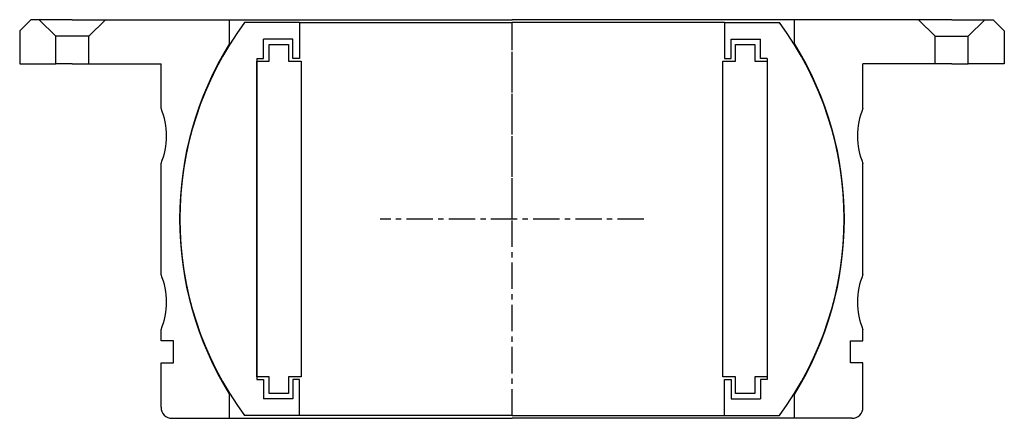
# Model space of a CAD drawing. Extents: x -89 to 89, y -64 to 8.
import ezdxf

# ---------------------------------------------------------------- set-up
doc = ezdxf.new("R2010")
doc.units = 0
doc.header["$LTSCALE"] = 0.15
doc.linetypes.add('CENTER', pattern=[50.8, 31.75, -6.35, 6.35, -6.35])
doc.layers.get('0').update_dxf_attribs({"linetype": 'CONTINUOUS'})
doc.layers.add('CENTER', color=9, linetype='CENTER')

# ---------------------------------------------------------------- blocks, each defined once
blk = doc.blocks.new('7T3-0-B')
for p, q in [((-86.9, 36), (-88.9, 34)), ((-85.4, 36), (-86.9, 36)), ((-79.4, 36), (-85.4, 36)), ((-85.4, 36), (-82.4, 33)), ((-79.4, 36), (-73.4, 36)), ((-73.4, 36), (-76.4, 33)), ((-73.4, 36), (-51, 36)), ((-51, 31.7), (-51, 36)), ((-51, 36), (0, 36)), ((51, 36), (0, 36)), ((73.4, 36), (51, 36)), ((51, 31.7), (51, 36)), ((79.4, 36), (73.4, 36)), ((73.4, 36), (76.4, 33)), ((79.4, 36), (85.4, 36)), ((85.4, 36), (82.4, 33)), ((85.4, 36), (86.9, 36)), ((86.9, 36), (88.9, 34)), ((-88.9, 34), (-88.9, 28)), ((88.9, 34), (88.9, 28)), ((-76.4, 33), (-82.4, 33)), ((-82.4, 28), (-82.4, 33)), ((-76.4, 28), (-76.4, 33)), ((76.4, 28), (76.4, 33)), ((76.4, 33), (82.4, 33)), ((82.4, 28), (82.4, 33)), ((-88.9, 28), (-82.4, 28)), ((-79.4, 28), (-82.4, 28)), ((-79.4, 28), (-76.4, 28)), ((-76.4, 28), (-63.38, 28)), ((-63.38, 20), (-63.38, 28)), ((63.38, 20), (63.38, 28)), ((76.4, 28), (63.38, 28)), ((79.4, 28), (76.4, 28)), ((79.4, 28), (82.4, 28)), ((88.9, 28), (82.4, 28)), ((-63.38, -10), (-63.38, 10)), ((63.38, -10), (63.38, 10)), ((-63.38, -22), (-63.38, -20)), ((63.38, -22), (63.38, -20)), ((-61.13, -22), (-63.38, -22)), ((-61.13, -26), (-61.13, -22)), ((61.13, -26), (61.13, -22)), ((61.13, -22), (63.38, -22)), ((-63.38, -34), (-63.38, -26)), ((-63.38, -26), (-61.13, -26)), ((63.38, -26), (61.13, -26)), ((63.38, -34), (63.38, -26)), ((-51, -36), (-51, -31.7)), ((51, -36), (51, -31.7)), ((-61.38, -36), (-51, -36)), ((-51, -36), (0, -36)), ((51, -36), (0, -36)), ((61.38, -36), (51, -36))]:
    blk.add_line(p, q)
for centre, radius, start, end in [((0.18, 0), 60.2, 148.2297, 211.7703), ((-0.18, 0), 60.2, 328.2297, 31.7703), ((-75.38, 15), 13, 337.3801, 22.6199), ((75.38, 15), 13, 157.3801, 202.6199), ((-75.38, -15), 13, 337.3801, 22.6199), ((75.38, -15), 13, 157.3801, 202.6199), ((-61.38, -34), 2, 180, 270), ((61.38, -34), 2, 270, 0)]:
    blk.add_arc(centre, radius, start, end)
at = {"layer": 'CENTER'}
blk.add_line((0, 0), (0, 36), dxfattribs=at)
blk = doc.blocks.new('7T3-0-C')
for p, q in [((-38.35, 35.5), (-48.3, 35.5)), ((-38.35, 35.5), (-38.35, 29)), ((-38.35, 35.5), (0, 35.5)), ((38.35, 35.5), (0, 35.5)), ((38.35, 35.5), (38.35, 29)), ((38.35, 35.5), (48.3, 35.5)), ((-39.6, 32.5), (-44.85, 32.5)), ((-44.85, 29), (-44.85, 32.5)), ((-39.6, 29), (-39.6, 32.5)), ((39.6, 32.5), (44.85, 32.5)), ((39.6, 29), (39.6, 32.5)), ((44.85, 29), (44.85, 32.5)), ((-43.85, 31.5), (-40.35, 31.5)), ((-43.85, 28.5), (-43.85, 31.5)), ((-40.35, 31.5), (-40.35, 28.5)), ((40.35, 28.5), (40.35, 31.5)), ((40.35, 31.5), (43.85, 31.5)), ((43.85, 31.5), (43.85, 28.5)), ((-46.1, 29), (-46.1, -29)), ((-46.1, 29), (-44.85, 29)), ((-46.1, 28.5), (-43.85, 28.5)), ((-46.1, -28.5), (-46.1, 28.5)), ((-40.35, 28.5), (-38.1, 28.5)), ((-38.35, 29), (-39.6, 29)), ((-38.1, 28.5), (-38.1, -28.5)), ((38.1, -28.5), (38.1, 28.5)), ((38.1, 28.5), (40.35, 28.5)), ((38.35, 29), (39.6, 29)), ((43.85, 28.5), (46.1, 28.5)), ((46.1, 29), (44.85, 29)), ((46.1, 29), (46.1, -29)), ((46.1, 28.5), (46.1, -28.5)), ((-43.85, -28.5), (-46.1, -28.5)), ((-46.1, -29), (-44.85, -29)), ((-44.85, -29), (-44.85, -32.5)), ((-43.85, -31.5), (-43.85, -28.5)), ((-38.1, -28.5), (-40.35, -28.5)), ((-40.35, -28.5), (-40.35, -31.5)), ((-39.6, -29), (-39.6, -32.5)), ((-38.35, -29), (-39.6, -29)), ((-38.35, -35.5), (-38.35, -29)), ((40.35, -28.5), (38.1, -28.5)), ((38.35, -35.5), (38.35, -29)), ((38.35, -29), (39.6, -29)), ((39.6, -29), (39.6, -32.5)), ((40.35, -31.5), (40.35, -28.5)), ((43.85, -28.5), (43.85, -31.5)), ((46.1, -28.5), (43.85, -28.5)), ((44.85, -29), (44.85, -32.5)), ((46.1, -29), (44.85, -29)), ((-40.35, -31.5), (-43.85, -31.5)), ((43.85, -31.5), (40.35, -31.5)), ((-39.6, -32.5), (-44.85, -32.5)), ((39.6, -32.5), (44.85, -32.5)), ((-38.35, -35.5), (-48.3, -35.5)), ((0, -35.5), (-38.35, -35.5)), ((0, -35.5), (38.35, -35.5)), ((38.35, -35.5), (48.3, -35.5))]:
    blk.add_line(p, q)
for centre, start, end in [((-0.18, 0), 143.5839, 216.4161), ((0.18, 0), 323.5839, 36.4161)]:
    blk.add_arc(centre, 59.8, start, end)
at = {"layer": 'CENTER'}
for p, q in [((0, -35.5), (0, 35.5)), ((23.82, 0), (-23.82, 0))]:
    blk.add_line(p, q, dxfattribs=at)

msp = doc.modelspace()

# ---------------------------------------------------------------- block references
for name in ['7T3-0-B', '7T3-0-C']:
    msp.add_blockref(name, (0, -28))

doc.saveas('drawing.dxf')
